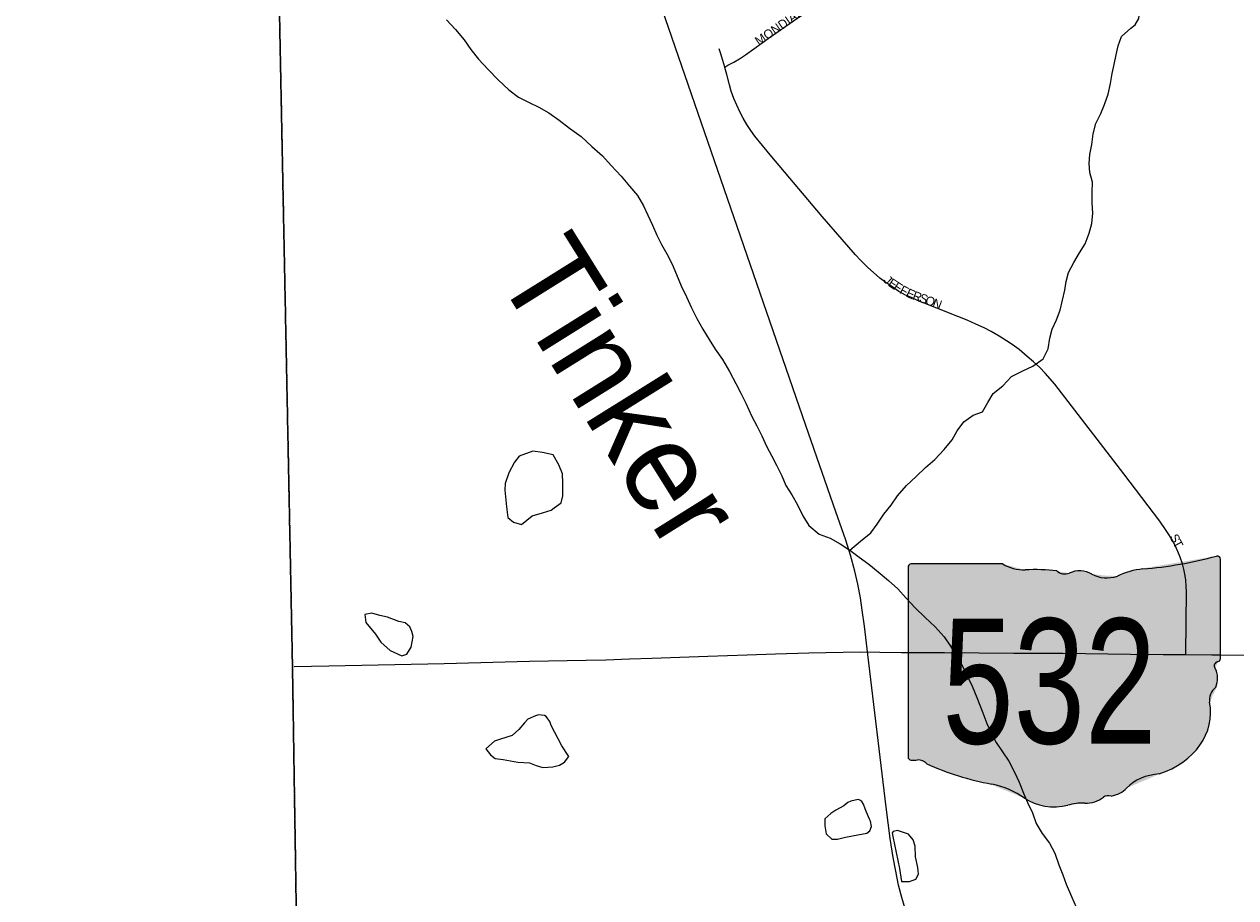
# Model space of a CAD drawing. Header units: feet. Extents: x 2113747 to 2516209, y 960708 to 1356798.
# Tile 131 of 253: x 2271826 to 2278579, y 1180789 to 1185654. Entities that reach past the tile are written whole.
import ezdxf
from ezdxf.enums import TextEntityAlignment as Align

# ---------------------------------------------------------------- set-up
doc = ezdxf.new("R2010")
doc.units = ezdxf.units.FT
doc.header["$LTSCALE"] = 50
doc.header["$MEASUREMENT"] = 0
doc.linetypes.add('OhDOT_USTN3', pattern=[0.22, 0.165, -0.055])
doc.linetypes.add('rr2', pattern=[0])
for name, color, linetype in [('0_Xref', 7, 'Continuous'), ('GM_X_Adjacent_County', 251, 'OhDOT_USTN3'), ('GM_X_City_Street', 251, 'Continuous'), ('GM_X_City_Street_Text', 251, 'Continuous'), ('GM_X_County', 251, 'OhDOT_USTN3'), ('GM_X_Minor_Lake', 5, 'Continuous'), ('GM_X_Minor_River', 5, 'Continuous'), ('GM_X_Minor_River_Text', 5, 'Continuous'), ('GM_X_Rail_Line', 251, 'rr2'), ('GM_X_State_Location', 251, 'Continuous'), ('GM_X_State_Route', 1, 'Continuous'), ('GM_X_State_Shield', 251, 'Continuous')]:
    doc.layers.add(name, color=color, linetype=linetype)
doc.styles.add('Styledgn030', font='dgn030.shx')
doc.styles.add('Styledgn031', font='dgn031.shx')

# ---------------------------------------------------------------- blocks, each defined once
blk = doc.blocks.new('DGN_COMPLEXSHAPE31')
at = {"layer": 'GM_X_State_Shield', "color": 7, "linetype": 'Continuous', "lineweight": 13}
for p, q in [((2274762.9, 1115398.4), (2274762.9, 1115398.4)), ((2273044.6, 1115336.3), (2273044.6, 1115336.3)), ((2273044.6, 1115336.3), (2273044.6, 1114279.7)), ((2273061.7, 1115354.5), (2273061.7, 1115354.6)), ((2273571.3, 1115354.5), (2273061.7, 1115354.5)), ((2273571.3, 1115354.6), (2273571.3, 1115354.5)), ((2274352.8, 1115326.4), (2274352.8, 1115326.4)), ((2274784.8, 1115380.7), (2274784.7, 1115380.8)), ((2274784.8, 1114828), (2274784.8, 1115380.7)), ((2273696.5, 1115320.8), (2273696.5, 1115320.8)), ((2273873.6, 1115315.2), (2273873.6, 1115315.2)), ((2273942.6, 1115303.9), (2273942.6, 1115303.9)), ((2274067.9, 1115298.3), (2274067.9, 1115298.3)), ((2274210.3, 1115287), (2274210.3, 1115287)), ((2274771.1, 1114810.2), (2274771.1, 1114810.2)), ((2274784.7, 1114828.1), (2274784.6, 1114828.1)), ((2274784.6, 1114828.1), (2274784.8, 1114828)), ((2274754.4, 1114775.3), (2274754.4, 1114775.3)), ((2274758.7, 1114668.3), (2274758.7, 1114668.3)), ((2274724.2, 1114584), (2274724.2, 1114584)), ((2273044.6, 1114279.7), (2273044.6, 1114279.7)), ((2273060.6, 1114261.5), (2273060.6, 1114261.5)), ((2273096.3, 1114263.4), (2273096.3, 1114263.4)), ((2273148.1, 1114241), (2273148.1, 1114241)), ((2274443.5, 1114184.7), (2274443.5, 1114184.7)), ((2273510.8, 1114128.4), (2273510.8, 1114128.4)), ((2273692.2, 1114049.7), (2273692.2, 1114049.7)), ((2274132.6, 1114055.4), (2274132.6, 1114055.4)), ((2274175.8, 1114061), (2274175.8, 1114061)), ((2274262.1, 1114106), (2274262.1, 1114106)), ((2273934, 1114010.3), (2273934, 1114010.3)), ((2274029, 1114021.6), (2274029, 1114021.6))]:
    blk.add_line(p, q, dxfattribs=at)
for centre, major_axis, start_param, end_param in [((2274164.9, 1116795.1), (1845.5, 0), 4.814394, 5.042369), ((2274765.5, 1115383), (19.4, 0), 6.141152, 7.989035), ((2273064.5, 1115338.6), (20.2, 0), 1.712693, 3.28349), ((2273692.7, 1115477.2), (195.5, 0), 4.042523, 4.731795), ((2273757.5, 1114761.3), (702, 0), 1.404758, 1.657858), ((2274400.3, 1115031.8), (371.3, 0), 1.699011, 2.107814), ((2273916.9, 1115344.1), (56.4, 0), 3.836095, 5.185415), ((2273999.7, 1115221.9), (117.3, 0), 0.950623, 2.079405), ((2274151.1, 1115389.4), (141.1, 0), 4.081561, 5.145723), ((2274780.3, 1114787.4), (30, 0), 1.883978, 3.671073), ((2274764.1, 1114825.8), (20.7, 0), 5.05454, 6.418171), ((2274589.6, 1114717.5), (180, 0), 5.934695, 6.695948), ((2274854.2, 1114596.6), (130.9, 0), 2.387724, 3.262537), ((2274268.3, 1114526.3), (461.6, 0), 5.101752, 6.440018), ((2273064.7, 1114277.4), (20.3, 0), 3.00124, 4.508301), ((2273067.8, 1114385.5), (155.2, 0), 4.665946, 4.897461), ((2273099.5, 1114218.7), (56, 0), 0.519207, 1.627899), ((2273806.1, 1115168.1), (1332.7, 0), 4.195997, 4.488961), ((2274462.9, 1113983.1), (252.8, 0), 1.647645, 2.488434), ((2273408.8, 1113805), (417, 0), 0.823519, 1.323587), ((2273859.8, 1114213.5), (264.6, 0), 4.026481, 4.996735), ((2274032, 1114134.4), (141, 0), 4.691044, 5.507374), ((2274159.5, 1114032), (39.7, 0), 1.147584, 2.315152), ((2274142.6, 1114177.3), (149.1, 0), 4.937069, 5.64225), ((2274012.7, 1113848.2), (217.4, 0), 1.495662, 1.94098)]:
    blk.add_ellipse(centre, major_axis=major_axis, ratio=0.8, start_param=start_param, end_param=end_param, dxfattribs=at)
blk = doc.blocks.new('M1-H5_317')
at = {"layer": 'GM_X_State_Shield', "linetype": 'Continuous', "true_color": 0x1e0000}
h = blk.add_hatch(color=18, dxfattribs=at)
edge = h.paths.add_edge_path(flags=0)
edge.add_line((889.4, 89.7), (889.4, 642.4))
edge.add_line((889.4, 642.4), (889.3, 642.5))
edge.add_ellipse((870.1, 644.7), major_axis=(19.4, 0), ratio=0.8, start_angle=351.86209, end_angle=457.738)
edge.add_line((867.5, 660.1), (867.5, 660.1))
edge.add_ellipse((269.6, 2056.8), major_axis=(1845.5, 0), ratio=0.8, start_angle=635.84447, end_angle=648.90645, ccw=False)
edge.add_line((457.5, 588.1), (457.5, 588.1))
edge.add_ellipse((504.9, 293.5), major_axis=(371.3, 0), ratio=0.8, start_angle=97.34618, end_angle=120.76885)
edge.add_line((315, 548.7), (315, 548.7))
edge.add_ellipse((255.8, 651.2), major_axis=(141.1, 0), ratio=0.8, start_angle=593.85621, end_angle=654.82819, ccw=False)
edge.add_line((172.5, 560), (172.5, 560))
edge.add_ellipse((104.4, 483.7), major_axis=(117.3, 0), ratio=0.8, start_angle=54.46668, end_angle=119.14113)
edge.add_line((47.3, 565.6), (47.3, 565.6))
edge.add_ellipse((21.6, 605.8), major_axis=(56.4, 0), ratio=0.8, start_angle=579.79206, end_angle=657.10237, ccw=False)
edge.add_line((-21.8, 576.9), (-21.8, 576.9))
edge.add_ellipse((-137.8, 23), major_axis=(702, 0), ratio=0.8, start_angle=80.48669, end_angle=94.98827)
edge.add_line((-198.8, 582.5), (-198.8, 582.5))
edge.add_ellipse((-202.6, 738.9), major_axis=(195.5, 0), ratio=0.8, start_angle=591.61951, end_angle=631.11188, ccw=False)
edge.add_line((-324, 616.3), (-324, 616.2))
edge.add_line((-324, 616.2), (-833.6, 616.2))
edge.add_line((-833.6, 616.2), (-833.7, 616.3))
edge.add_ellipse((-830.8, 600.3), major_axis=(20.2, 0), ratio=0.8, start_angle=98.1301, end_angle=188.1301)
edge.add_line((-850.8, 598), (-850.8, 598.1))
edge.add_line((-850.8, 598.1), (-850.8, -458.6))
edge.add_line((-850.8, -458.6), (-850.8, -458.6))
edge.add_ellipse((-830.6, -460.9), major_axis=(20.3, 0), ratio=0.8, start_angle=171.95839, end_angle=258.30661)
edge.add_line((-834.8, -476.8), (-834.8, -476.8))
edge.add_ellipse((-827.6, -352.8), major_axis=(155.2, 0), ratio=0.8, start_angle=267.33899, end_angle=280.60386)
edge.add_line((-799, -474.8), (-799, -474.8))
edge.add_ellipse((-795.8, -519.5), major_axis=(56, 0), ratio=0.8, start_angle=389.74838, end_angle=453.27175, ccw=False)
edge.add_line((-747.2, -497.3), (-747.2, -497.3))
edge.add_ellipse((-89.2, 429.8), major_axis=(1332.7, 0), ratio=0.8, start_angle=240.41292, end_angle=257.1985)
edge.add_line((-384.5, -609.8), (-384.5, -609.8))
edge.add_ellipse((-486.5, -933.3), major_axis=(417, 0), ratio=0.8, start_angle=407.18416, end_angle=435.83597, ccw=False)
edge.add_line((-203.1, -688.6), (-203.1, -688.6))
edge.add_ellipse((-35.6, -524.8), major_axis=(264.6, 0), ratio=0.8, start_angle=230.70037, end_angle=286.29184)
edge.add_line((38.7, -727.9), (38.7, -727.9))
edge.add_ellipse((117.3, -890.1), major_axis=(217.4, 0), ratio=0.8, start_angle=445.69512, end_angle=471.20995, ccw=False)
edge.add_line((133.7, -716.7), (133.7, -716.7))
edge.add_ellipse((136.7, -603.9), major_axis=(141, 0), ratio=0.8, start_angle=268.77702, end_angle=315.54927)
edge.add_line((237.3, -682.9), (237.3, -682.9))
edge.add_ellipse((264.2, -706.2), major_axis=(39.7, 0), ratio=0.8, start_angle=425.75173, end_angle=492.64842, ccw=False)
edge.add_line((280.5, -677.3), (280.5, -677.3))
edge.add_ellipse((247.3, -561), major_axis=(149.1, 0), ratio=0.8, start_angle=282.87319, end_angle=323.27711)
edge.add_line((366.8, -632.3), (366.8, -632.3))
edge.add_ellipse((567.6, -755.2), major_axis=(252.8, 0), ratio=0.8, start_angle=454.40312, end_angle=502.57675, ccw=False)
edge.add_line((548.2, -553.6), (548.2, -553.6))
edge.add_ellipse((372.9, -211.9), major_axis=(461.6, 0), ratio=0.8, start_angle=292.30889, end_angle=368.98584)
edge.add_line((828.9, -154.3), (828.9, -154.3))
edge.add_ellipse((958.8, -141.6), major_axis=(130.9, 0), ratio=0.8, start_angle=496.8065, end_angle=546.92959, ccw=False)
edge.add_line((863.4, -69.9), (863.4, -69.9))
edge.add_ellipse((694.2, -20.8), major_axis=(180, 0), ratio=0.8, start_angle=340.03296, end_angle=383.64957)
edge.add_line((859.1, 37), (859.1, 37))
edge.add_ellipse((885, 49.1), major_axis=(30, 0), ratio=0.8, start_angle=467.94398, end_angle=570.33697, ccw=False)
edge.add_line((875.7, 71.9), (875.7, 71.9))
edge.add_ellipse((868.8, 87.6), major_axis=(20.7, 0), ratio=0.8, start_angle=289.60381, end_angle=367.73413)
edge.add_line((889.3, 89.8), (889.3, 89.8))
edge.add_line((889.3, 89.8), (889.4, 89.7))
at = {"layer": 'GM_X_State_Shield', "color": 7, "linetype": 'Continuous', "lineweight": 13}
blk.add_blockref('DGN_COMPLEXSHAPE31', (-2273895.3, -1114738.3), dxfattribs=at)
at = {"layer": 'GM_X_State_Shield', "color": 9, "linetype": 'Continuous', "lineweight": 13, "style": 'Styledgn030', "width": 0.767998}
blk.add_text('532', height=696.1, dxfattribs=at).set_placement((-64.1, -384.1), align=Align.CENTER)
blk = doc.blocks.new('POR')
at = {"layer": 'GM_X_Adjacent_County', "flags": 128}
blk.add_lwpolyline([(2192629.9, 1167519.5), (2192631.2, 1170403.5), (2192632.8, 1173672.8), (2192633.8, 1175629.5), (2192671.1, 1181169.3), (2192669.3, 1184775.1), (2192667.8, 1187766.9), (2192660.9, 1188884.7), (2192638, 1192623.1), (2192637, 1192687), (2192624.5, 1194837.8), (2192737.6, 1194839.7), (2198605.6, 1194974.2), (2199009.7, 1194982.8), (2204631.8, 1195039.6), (2205347.9, 1195050.5), (2205386.6, 1195051.1), (2205910.4, 1195059.1), (2205996.9, 1195060.4), (2208466.7, 1195086.6), (2214754.4, 1195227), (2218436, 1195308), (2224284, 1195428.9), (2225752.4, 1195457.9), (2225462.4, 1195534.2), (2225401.5, 1195595.2), (2225364.4, 1195690.5), (2225385.6, 1195870.7), (2225422.7, 1195968.7), (2225454.5, 1196101.2), (2225555.1, 1196175.4), (2225730, 1196146.2), (2225936.7, 1196103.9), (2226103.6, 1195950.2), (2226196.3, 1195762.1), (2226318.2, 1195778), (2226413.6, 1195876), (2226477.1, 1196119.8), (2226432.1, 1196339.7), (2226254.6, 1196527.8), (2226111.5, 1196633.7), (2226016.1, 1196776.8), (2225706.3, 1197037.8), (2225597.5, 1197214), (2225541.9, 1197428.6), (2225549.8, 1197574.3), (2225533.9, 1197682.9), (2225510.1, 1197751.8), (2225433.3, 1197823.4), (2225319.3, 1197810.1), (2225163, 1197849.8), (2225022.6, 1197884.3), (2224866.2, 1197995.8), (2224773.6, 1198237.6), (2224766.2, 1198416.3), (2224818.6, 1198832.8), (2224831.8, 1198917.6), (2224868.9, 1199050.1), (2224916.6, 1199124.2), (2224988.2, 1199164), (2225078.2, 1199177.2), (2225210.7, 1199142.8), (2225361.7, 1199058), (2225454.5, 1198986.5), (2225541.9, 1198975.9), (2225626.7, 1199020.9), (2225653.2, 1199068.6), (2225634.6, 1199164), (2225576.3, 1199317.6), (2225558.1, 1199409.1), (2225502.1, 1199640.9), (2225359.1, 1199810.4), (2225210.7, 1199887.3), (2225033.2, 1199916.4), (2224903.4, 1199927), (2224733.8, 1199887.3), (2224588.1, 1199836.9), (2224426.5, 1199852.8), (2224304.6, 1199924.4), (2224140.3, 1200009.2), (2224033.1, 1200099.2), (2223933.7, 1200223.8), (2223870.1, 1200324.4), (2223843.6, 1200456.9), (2223875.4, 1200570.8), (2223989.3, 1200713.9), (2224135, 1200891.4), (2224264.9, 1201013.3), (2224315.2, 1201058.3), (2224325.8, 1201095.4), (2224307.2, 1201143.1), (2224270.1, 1201185.5), (2224190.7, 1201257), (2224050.2, 1201262.3), (2223875.4, 1201254.4), (2223719.1, 1201259.7), (2223624.4, 1201296.8), (2223554.8, 1201352.4), (2223464.7, 1201458.4), (2223422.3, 1201569.7), (2223427.6, 1201646.5), (2223462.1, 1201752.5), (2223552.1, 1201842.6), (2223692.6, 1201903.5), (2223840.9, 1201967.1), (2223893.9, 1201998.9), (2223939, 1202043.9), (2223962.8, 1202134), (2223909.8, 1202269.1), (2223851.5, 1202340.7), (2223774.7, 1202356.6), (2223692.6, 1202348.6), (2223578.6, 1202303.6), (2223491.2, 1202258.5), (2223382.6, 1202226.8), (2223303.1, 1202247.9), (2223247.5, 1202300.9), (2223215.7, 1202377.8), (2223197.1, 1202483.7), (2223244.8, 1202642.7), (2223353.4, 1202799), (2223454.1, 1202942.1), (2223462.1, 1203018.9), (2223462.1, 1203064), (2223390.5, 1203188.5), (2223235.7, 1203282.8), (2223181.3, 1203339.3), (2223130.4, 1203395.8), (2223116.3, 1203463.6), (2223153, 1203562.4), (2223226.5, 1203633.1), (2223288.6, 1203695.2), (2223316.9, 1203765.9), (2223297.1, 1203887.3), (2223251.9, 1203949.5), (2223175.6, 1203974.9), (2223085.2, 1203955.1), (2223006.1, 1203918.4), (2222935.5, 1203853.4), (2222850.7, 1203698), (2222740.6, 1203607.6), (2222675.6, 1203593.5), (2222616.2, 1203610.5), (2222559.7, 1203698), (2222463.7, 1204073.8), (2222458, 1204285.7), (2222497.6, 1204359.1), (2222596.5, 1204452.4), (2222805.5, 1204585.1), (2222929.8, 1204675.6), (2222992, 1204740.5), (2223006.1, 1204788.6), (2222972.2, 1204847.9), (2222910.1, 1204912.9), (2222760.3, 1204955.2), (2222599.3, 1204969.4), (2222480.6, 1205008.9), (2222404.4, 1205076.7), (2222263.1, 1205240.6), (2222181.2, 1205336.6), (2222079.5, 1205407.3), (2221966.5, 1205441.2), (2221881.7, 1205472.2), (2221797, 1205516.5), (2221703.7, 1205619.2), (2221630.3, 1205687), (2221562.5, 1205698.3), (2221463.6, 1205681.3), (2221311, 1205613.5), (2221195.2, 1205576.8), (2221070.9, 1205582.4), (2220859, 1205622), (2220743.2, 1205681.3), (2220576.5, 1205822.6), (2220455, 1205944), (2220302.4, 1206023.1), (2220181, 1206074), (2220090.6, 1206150.3), (2220048.2, 1206308.5), (2220039.7, 1206483.6), (2219974.7, 1206616.4), (2219935.2, 1206709.7), (2219898.5, 1206817), (2219906.9, 1206918.7), (2220005.8, 1207031.7), (2220152.7, 1207136.3), (2220291.1, 1207226.7), (2220373.1, 1207288.8), (2220421.9, 1207378.1), (2220410.9, 1207565.9), (2220407.2, 1207760.7), (2220339.7, 1208008), (2220291, 1208255.3), (2220324.8, 1208431.4), (2220444.6, 1208768.6), (2220470.9, 1208944.7), (2220422.2, 1209154.5), (2220328.5, 1209281.8), (2220103.7, 1209491.7), (2219826.5, 1209709), (2219691.6, 1209851.3), (2219429.3, 1210203.5), (2219283.2, 1210473.3), (2219245.7, 1210694.3), (2219320.7, 1211065.2), (2219356.9, 1211201.2), (2219410.6, 1211402.4), (2219451.8, 1211743.4), (2219388.1, 1211971.9), (2219215.8, 1212230.4), (2219028.4, 1212466.5), (2218661.3, 1212777.4), (2218365.3, 1213088.4), (2218207.9, 1213346.9), (2218114.2, 1213710.3), (2218088, 1214032.6), (2218118, 1214403.5), (2218200.4, 1214647), (2218372.8, 1214973), (2218440.2, 1215096.6), (2218541.4, 1215411.3), (2218635, 1215696.1), (2218743.7, 1215898.4), (2218886.1, 1216149.4), (2219047.2, 1216370.4), (2219095.9, 1216516.6), (2219144.6, 1216741.4), (2219144.6, 1216921.2), (2219118.3, 1217142.2), (2219133.3, 1217333.3), (2219144.6, 1217520.7), (2219065.9, 1217816.6), (2219058.4, 1218048.9), (2219054.6, 1218326.2), (2219075.1, 1218515), (2219103.6, 1218655.5), (2219090, 1218753.5), (2219032.2, 1218921.9), (2218878.6, 1219180.4), (2218788.6, 1219296.6), (2218691.2, 1219360.2), (2218575.1, 1219379), (2218297.8, 1219382.7), (2217968.1, 1219292.8), (2217739.6, 1219274.1), (2217544.8, 1219307.8), (2217436.1, 1219296.6), (2217237.5, 1219296.6), (2217140.1, 1219345.3), (2217039, 1219457.7), (2216781, 1219756.6), (2216623.1, 1220057.1), (2216570, 1220251), (2216533.2, 1220570.4), (2216540.7, 1220686.5), (2216551.9, 1220843.9), (2216668.1, 1220915.1), (2216847.9, 1220915.1), (2217027.7, 1220836.4), (2217394.9, 1220686.5), (2217522.3, 1220769), (2217675.9, 1220956.3), (2217732.1, 1221094.9), (2217720.9, 1221244.8), (2217683.4, 1221394.7), (2217559.6, 1221466.3), (2217447.4, 1221394.7), (2217323.7, 1221398.4), (2217147.6, 1221465.8), (2216990.3, 1221615.7), (2216922.8, 1221671.9), (2216776.7, 1221754.3), (2216638.1, 1221784.3), (2216499.5, 1221758.1), (2216364.6, 1221701.9), (2216282.2, 1221679.4), (2216188.5, 1221761.8), (2216154.8, 1221904.2), (2216195, 1221993.3), (2217854.6, 1222013.8), (2218902.3, 1222026.2), (2221110.2, 1222044.8), (2224969.7, 1222054.4), (2226270.9, 1222054.4), (2227184.2, 1222047.2), (2228798.4, 1222028), (2230481.2, 1221983), (2231335, 1221970.9), (2233013.3, 1221964.2), (2233375.5, 1221985.7), (2235298.9, 1222030.3), (2235886, 1222018.9), (2238008.6, 1221951.6), (2239797.9, 1221947.1), (2240042.3, 1221946.5), (2240473.1, 1221945.4), (2240926.8, 1221944.3), (2242478.9, 1221940.4), (2243220.1, 1221938.8), (2246206.9, 1221908.5), (2259652.5, 1221764.6), (2265464.6, 1221710.9), (2271661.6, 1221657), (2271878.3, 1221655.1), (2272245.5, 1221652), (2272941.3, 1221646.2), (2272946, 1221095.4), (2272949.1, 1220734.4), (2272952.1, 1220381.2), (2272955.4, 1219996), (2272959.4, 1219526.6), (2272961.9, 1219224.8), (2272968.2, 1218487.3), (2272977.4, 1217406), (2272974.8, 1216501), (2272990.9, 1215563.4), (2273071.2, 1206556.1), (2273192.8, 1198453.5), (2273152, 1195400.2), (2273227.8, 1192712.3), (2273176, 1191452.9), (2273163.7, 1190519), (2273216.2, 1187364.3), (2273321.3, 1182083.5), (2273359.1, 1179653.6), (2273351.3, 1179125), (2273357.7, 1177775.8), (2273384.1, 1177023.3), (2273394.3, 1176620.2), (2273391.7, 1176176.2), (2273414.8, 1174719.8), (2273428, 1173103.9), (2273425.8, 1173043.6), (2273462.1, 1168895.5), (2273464.5, 1168621), (2273485.8, 1167056), (2273539.3, 1163371.7), (2273559.6, 1160545.6), (2273585.4, 1158808.2), (2273596.3, 1155295.4), (2273631.6, 1150488), (2273636.5, 1149823), (2273644.5, 1148717.3), (2273648.4, 1148193.1), (2273652, 1147705.5), (2273706.6, 1144116.6), (2273707.6, 1143905.8), (2273727.1, 1137671.6), (2273735.1, 1134958.5), (2273761.9, 1131307.3), (2273776.3, 1128907.7), (2273781.7, 1128012.6), (2273782.4, 1127896.3), (2273784.2, 1127598.8), (2273791.5, 1126394.8), (2273793.6, 1126045), (2273794.2, 1125937.8), (2273799.7, 1125028), (2273809.4, 1124393.2), (2273866, 1121326.5), (2273859.4, 1119169.8), (2273876.6, 1118816.7), (2273877.6, 1116829.3), (2273844.6, 1115019.5), (2273847.8, 1114656.2), (2273851, 1114280.8), (2273852.3, 1114201.4), (2273856.5, 1113636.4), (2273857.2, 1113574.9), (2273859.5, 1113280.7), (2273861.4, 1113068.9), (2273868, 1112293.9), (2273872.2, 1111793.8), (2273877.5, 1111173.5), (2273881.1, 1110747.6), (2273883.9, 1110420.3), (2273884.8, 1110318.2), (2273888.6, 1109866.3), (2273890, 1109707.5), (2273891.8, 1109492.1), (2273890.4, 1108659.3), (2273894.8, 1107881.1), (2273927.6, 1105260.2), (2273922.8, 1103968.8), (2273943.7, 1101977.2), (2274002.6, 1096381.5), (2274018.6, 1094549.4), (2274044.9, 1093010.2), (2274048.7, 1092052.6), (2274067.2, 1090515.4), (2273842.4, 1090510.7), (2272585.3, 1090487.3), (2271751, 1090471.4), (2270733.1, 1090435.2), (2268200, 1090404.7), (2267777.9, 1090417.9), (2267760.3, 1089303.9), (2267673.8, 1087761.6), (2267628.1, 1085889.8), (2267594, 1084591.7), (2267582.7, 1084034.8), (2267570.3, 1083741), (2267407.2, 1076550.8), (2267310.2, 1072879), (2267224, 1068545.6), (2267218.3, 1067679.9), (2267123.1, 1064546.5), (2267119.1, 1064405.2), (2267104.5, 1064277.9), (2267008.7, 1060529.1), (2266029.7, 1060557.9), (2264763.9, 1060590.1), (2264178.8, 1060604.7), (2263522.7, 1060622.5), (2262904.9, 1060648.5), (2262577.6, 1060658), (2262494, 1060660.5), (2262467.7, 1060661.6), (2262069.3, 1060670.2), (2259905, 1060723.2), (2259350.2, 1060738.4), (2254917, 1060859.8), (2252021.6, 1060939.2), (2251064.1, 1060965.4), (2247613.1, 1061077.2), (2245772.7, 1061157), (2240478.8, 1061338.5), (2240258.8, 1061346.5), (2239174.2, 1061389.9), (2237828.1, 1061435.5), (2234872.6, 1061543.7), (2228637.7, 1061772), (2226856.4, 1061837.2), (2226221.3, 1061860.2), (2224371, 1061928), (2218716.2, 1062135.2), (2216024.1, 1062233.7), (2214252.3, 1062298.5), (2212077.5, 1062441.6), (2210447.7, 1062486), (2205425.9, 1062621.2), (2204591.8, 1062651.7), (2204074.2, 1062670.6), (2204061.3, 1063896.1), (2204018.7, 1067962.2), (2204017.8, 1068050.4), (2203986, 1071081.2), (2203969.1, 1073268.3), (2203919.7, 1078642.6), (2203897.5, 1079534.1), (2203924.1, 1083121.6), (2203902.3, 1084169), (2203923.9, 1085136.9), (2203915.9, 1085866.3), (2203909.3, 1086297.6), (2203904.8, 1086751.9), (2203874, 1089335.2), (2203868.8, 1089766.1), (2203327, 1089754.3), (2199689.1, 1089719.7), (2199501.9, 1089724.5), (2198608.4, 1089725.7), (2198226.9, 1089714.9), (2197797.6, 1089712.6), (2197121.5, 1089708), (2195423.4, 1089702.7), (2195255.6, 1089694.6), (2194546.9, 1089678.2), (2193306.3, 1089676.1), (2192605.8, 1089671.9), (2192619.6, 1092103.3), (2192625.3, 1092537.8), (2192655.8, 1094119.7), (2192658.9, 1095336.3), (2192658, 1095922.6), (2192588.6, 1099321.9), (2192674.5, 1103192.8), (2192654.8, 1107795.5), (2192654.1, 1108034.1), (2192653, 1108439.7), (2192666.1, 1108661.5), (2192655.7, 1108900), (2192656.8, 1109082.6), (2192653.9, 1109924.3), (2192636.4, 1110046.8), (2192644.4, 1110728.7), (2192636.8, 1111737.7), (2192634.1, 1112042.6), (2192629.5, 1112563.6), (2192567, 1113876.2), (2192570.8, 1115766.5), (2192562.7, 1116200.3), (2192562.2, 1116521.2), (2192561.7, 1116842), (2192568.4, 1119398.8), (2192556.7, 1120002.2), (2192551.5, 1123337.2), (2192552.2, 1123393.2), (2192559.7, 1126775.7), (2192557.3, 1127768), (2192541.4, 1130026.9), (2192543.4, 1132645.5), (2192543.5, 1135846.7), (2192542.4, 1136084.5), (2192539.5, 1136744.2), (2192530.1, 1137575), (2192539.4, 1140482.2), (2192538.9, 1143380.8), (2192552.3, 1147211.2), (2192555.8, 1148675.9), (2192557.2, 1148924), (2192558, 1149453.5), (2192561.9, 1150576.9), (2192568.8, 1152460.6), (2192570.2, 1152862.8), (2192571.3, 1153175.8), (2192574.9, 1154176.3), (2192587.8, 1155252.3), (2192594.1, 1158494.9), (2192604.3, 1162456.4), (2192620.3, 1166969.1), (2192629.9, 1167519.5)], dxfattribs=at)
at = {"layer": 'GM_X_City_Street', "flags": 128}
for points in [[(2275731.1, 1185415.3), (2275748.3, 1185425.3), (2275781.3, 1185442.7), (2275812.4, 1185461.7), (2275846, 1185483.8), (2275986, 1185584.1), (2276199.4, 1185731.8)], [(2275731.1, 1185415.3), (2275720.4, 1185452.4), (2275707.1, 1185493.8), (2275699.4, 1185516.7)], [(2278300.3, 1182142.6), (2278300.4, 1182149.5), (2278304, 1182494), (2278302.7, 1182522.3), (2278300.2, 1182559), (2278295.4, 1182590.1), (2278289.1, 1182619.6), (2278281.1, 1182647.8), (2278268.1, 1182684.7), (2278255.5, 1182716.4), (2278240.3, 1182750.8), (2278223.8, 1182782.1), (2278206, 1182812.4), (2278187.7, 1182839.6), (2278155.3, 1182885.7), (2277954.4, 1183149.4), (2277570.1, 1183648.8), (2277517.1, 1183710.7), (2277486.7, 1183742.3), (2277451.2, 1183774.2), (2277416.1, 1183804), (2277371.1, 1183841.6), (2277333.3, 1183869.2), (2277301.9, 1183890.7), (2277260.1, 1183916.7), (2277214.9, 1183942.6), (2277176.6, 1183962.2), (2277130.5, 1183984), (2277081.7, 1184005.7), (2277030.2, 1184026), (2276804.1, 1184115.5), (2276771.3, 1184131.3), (2276738.2, 1184145.7), (2276701.8, 1184166.1), (2276662.1, 1184192.4), (2276622.9, 1184219.5), (2276595, 1184240.2), (2276559.3, 1184270.5), (2276527.6, 1184298.4), (2276487.3, 1184340.1), (2276458.6, 1184369.3), (2276274.5, 1184583.5), (2275983.4, 1184926.2), (2275898.1, 1185030.7), (2275875.4, 1185061.8), (2275853.2, 1185095.9), (2275832.8, 1185131.1), (2275814.9, 1185165.3), (2275797.3, 1185203.7), (2275781.7, 1185240.8), (2275766.7, 1185281.3), (2275756.7, 1185316), (2275742.3, 1185373.5), (2275731.9, 1185412.4), (2275731.1, 1185415.3)]]:
    blk.add_lwpolyline(points, dxfattribs=at)
at = {"layer": 'GM_X_County', "flags": 128}
blk.add_lwpolyline([(2353397.3, 1222450.6), (2356857.8, 1222526.2), (2358764.2, 1222567.9), (2364179.8, 1222723), (2365829.3, 1222755.4), (2369644.5, 1222836), (2372194.3, 1222881.1), (2374472.3, 1222923.6), (2379690, 1223029.2), (2379735.3, 1219825.9), (2379742.5, 1219374.1), (2379833.5, 1216178.2), (2380013.7, 1209139.3), (2380002.9, 1203412.7), (2380022.1, 1202248.7), (2380179.5, 1195355.7), (2380181.1, 1194352.1), (2380358.7, 1187411.8), (2380412.2, 1186569.4), (2380419, 1184192.9), (2380463.4, 1181822.8), (2380682.1, 1170162.6), (2380745.6, 1166807.5), (2380770.9, 1165044.4), (2380823.5, 1161381.7), (2380824.4, 1161039), (2380878.4, 1157551.6), (2380892.1, 1156694), (2381025.8, 1152330.2), (2381034.1, 1152022.9), (2381157.7, 1145149.6), (2381235.2, 1140057.3), (2381268.9, 1137567.7), (2381333.6, 1132856.3), (2381336.2, 1132676.3), (2381342.7, 1132209.7), (2381380.2, 1130882.5), (2381387.9, 1130504.3), (2381408.6, 1129490.6), (2381421.5, 1128859.1), (2381523.9, 1123852.6), (2381544, 1122871.8), (2381624.1, 1118858), (2381679.2, 1116097), (2382044.1, 1104151.5), (2382074.4, 1096083.3), (2382125.5, 1091786.6), (2380307.4, 1091765.7), (2379220.6, 1091753.5), (2378988.2, 1091750.9), (2374063.3, 1091695.8), (2368828.8, 1091636.7), (2365146.5, 1091594.1), (2364291.2, 1091584.2), (2363494.4, 1091575), (2360810.6, 1091544.4), (2360599, 1091542), (2358847.6, 1091522.2), (2355371.4, 1091476.5), (2352195.1, 1091434.8), (2348514, 1091386.5), (2345660.7, 1091348.1), (2342696.5, 1091308), (2341798.6, 1091295.9), (2335156.9, 1091206), (2333215.9, 1091179.6), (2331836.7, 1091160.8), (2328725.2, 1091118.3), (2328614.6, 1091116.8), (2326938, 1091094), (2326731.9, 1091091.2), (2324107.7, 1091055.6), (2318106.7, 1090974.3), (2313863.2, 1090916.7), (2307056.5, 1090902.7), (2301402.5, 1090840.2), (2299895.2, 1090830.9), (2299145.4, 1090827), (2298147.3, 1090820), (2294564.9, 1090799.7), (2294189.7, 1090794.9), (2291695.4, 1090779.5), (2287536.2, 1090732.9), (2283974.2, 1090692.1), (2281183.7, 1090660.2), (2280571.3, 1090645.8), (2279736.9, 1090638.3), (2276110.5, 1090564), (2275964.5, 1090560.6), (2275353.8, 1090543.6), (2275299.8, 1090544.7), (2274067.2, 1090515.4), (2274048.7, 1092052.6), (2274044.9, 1093010.2), (2274018.6, 1094549.4), (2274002.6, 1096381.5), (2273943.7, 1101977.2), (2273922.8, 1103968.8), (2273927.6, 1105260.2), (2273894.8, 1107881.1), (2273890.4, 1108659.3), (2273891.8, 1109492.1), (2273890, 1109707.5), (2273888.6, 1109866.3), (2273884.8, 1110318.2), (2273883.9, 1110420.3), (2273881.1, 1110747.6), (2273877.5, 1111173.5), (2273872.2, 1111793.8), (2273868, 1112293.9), (2273861.4, 1113068.9), (2273859.5, 1113280.7), (2273857.2, 1113574.9), (2273856.5, 1113636.4), (2273852.3, 1114201.4), (2273851, 1114280.8), (2273847.8, 1114656.2), (2273844.6, 1115019.5), (2273877.6, 1116829.3), (2273876.6, 1118816.7), (2273859.4, 1119169.8), (2273866, 1121326.5), (2273809.4, 1124393.2), (2273799.7, 1125028), (2273794.2, 1125937.8), (2273793.6, 1126045), (2273791.5, 1126394.8), (2273784.2, 1127598.8), (2273782.4, 1127896.3), (2273781.7, 1128012.6), (2273776.3, 1128907.7), (2273761.9, 1131307.3), (2273735.1, 1134958.5), (2273727.1, 1137671.6), (2273707.6, 1143905.8), (2273706.6, 1144116.6), (2273652, 1147705.5), (2273648.4, 1148193.1), (2273644.5, 1148717.3), (2273636.5, 1149823), (2273631.6, 1150488), (2273596.3, 1155295.4), (2273585.4, 1158808.2), (2273559.6, 1160545.6), (2273539.3, 1163371.7), (2273485.8, 1167056), (2273464.5, 1168621), (2273462.1, 1168895.5), (2273425.8, 1173043.6), (2273428, 1173103.9), (2273414.8, 1174719.8), (2273391.7, 1176176.2), (2273394.3, 1176620.2), (2273384.1, 1177023.3), (2273357.7, 1177775.8), (2273351.3, 1179125), (2273359.1, 1179653.6), (2273321.3, 1182083.5), (2273216.2, 1187364.3), (2273163.7, 1190519), (2273176, 1191452.9), (2273227.8, 1192712.3), (2273152, 1195400.2), (2273192.8, 1198453.5), (2273071.2, 1206556.1), (2272990.9, 1215563.4), (2272974.8, 1216501), (2272977.4, 1217406), (2272968.2, 1218487.3), (2272961.9, 1219224.8), (2272959.4, 1219526.6), (2272955.4, 1219996), (2272952.1, 1220381.2), (2272949.1, 1220734.4), (2272946, 1221095.4), (2272941.3, 1221646.2), (2274225.6, 1221624.2), (2276583.5, 1221584), (2279435.7, 1221566.7), (2287284, 1221585.8), (2287633.6, 1221586.7), (2288155.2, 1221588), (2289132.5, 1221589), (2291838.4, 1221591.7), (2294723.8, 1221588), (2295595.2, 1221590.6), (2298613, 1221604.6), (2299175.1, 1221608.8), (2303374.4, 1221676), (2308425.8, 1221766), (2313088.3, 1221841.3), (2315599.9, 1221874.5), (2319071, 1221920.3), (2326583.9, 1222060.9), (2327982.2, 1222075.8), (2333341.1, 1222132.7), (2335681.5, 1222157.3), (2338510.3, 1222201), (2341238.8, 1222244.5), (2343737.4, 1222286.4), (2344323.7, 1222288.3), (2349299.7, 1222361.1), (2350843.4, 1222394.8), (2353397.3, 1222450.6)], dxfattribs=at)
at = {"layer": 'GM_X_Minor_Lake'}
for p, q in [((2274504.8, 1183058), (2274514.8, 1182965.9)), ((2273913.5, 1182327.1), (2273851.5, 1182351.1)), ((2274823.2, 1181634.6), (2274763.2, 1181748.7)), ((2276536.9, 1181227), (2276520.2, 1181264.6)), ((2276668.1, 1181130.5), (2276704.2, 1180952.4))]:
    blk.add_line(p, q, dxfattribs=at)
at = {"layer": 'GM_X_Minor_Lake', "flags": 128}
for points in [[(2274514.8, 1182965.9), (2274520.8, 1182905.8), (2274552.8, 1182879.8), (2274598.8, 1182867.8), (2274656.7, 1182915.9), (2274714.7, 1182931.9), (2274762.6, 1182947.9), (2274780.6, 1182959.9), (2274818.6, 1182988), (2274828.6, 1183028), (2274828.5, 1183100.1), (2274826.5, 1183150.1), (2274806.5, 1183200.2), (2274774.5, 1183256.2), (2274714.5, 1183268.2), (2274660.6, 1183276.2), (2274584.6, 1183248.2), (2274558.7, 1183214.1), (2274526.7, 1183156.1), (2274506.8, 1183096), (2274504.8, 1183058)], [(2273851.5, 1182351.1), (2273807.5, 1182361.1), (2273763.6, 1182373.1), (2273725.6, 1182367.1), (2273729.6, 1182321), (2273783.6, 1182257), (2273813.6, 1182212.9), (2273865.6, 1182164.9), (2273931.5, 1182136.9), (2273959.5, 1182144.9), (2273983.5, 1182185), (2273993.5, 1182243), (2273987.5, 1182271.1), (2273975.5, 1182297.1), (2273949.5, 1182319.1), (2273913.5, 1182327.1)], [(2274763.2, 1181748.7), (2274755.1, 1181770.7), (2274745.2, 1181784.7), (2274735.2, 1181798.8), (2274725.2, 1181802.8), (2274693.2, 1181806.8), (2274675.2, 1181802.7), (2274633.2, 1181782.7), (2274615.2, 1181762.7), (2274583.3, 1181726.6), (2274545.3, 1181692.6), (2274481.4, 1181672.6), (2274447.4, 1181660.5), (2274399.5, 1181618.5), (2274425.5, 1181584.5), (2274451.4, 1181564.4), (2274495.4, 1181558.4), (2274537.4, 1181550.4), (2274577.4, 1181544.4), (2274643.3, 1181540.5), (2274679.3, 1181524.5), (2274717.3, 1181514.5), (2274773.2, 1181518.5), (2274809.2, 1181526.5), (2274837.2, 1181544.5), (2274861.2, 1181574.6), (2274823.2, 1181634.6)], [(2276520.2, 1181264.6), (2276514.2, 1181284.6), (2276504.2, 1181310.7), (2276494.2, 1181324.7), (2276484.2, 1181332.7), (2276474.2, 1181336.7), (2276434.2, 1181326.7), (2276416.2, 1181318.6), (2276394.3, 1181300.6), (2276350.3, 1181276.6), (2276322.3, 1181258.6), (2276288.4, 1181228.5), (2276288.4, 1181188.5), (2276296.4, 1181144.4), (2276328.4, 1181114.4), (2276358.4, 1181114.4), (2276404.3, 1181126.4), (2276472.3, 1181138.5), (2276522.2, 1181148.5), (2276540.2, 1181160.5), (2276548.2, 1181184.6), (2276542.2, 1181214.6), (2276536.9, 1181227)], [(2276704.2, 1180952.4), (2276716.2, 1180878.3), (2276760.2, 1180878.3), (2276796.2, 1180892.3), (2276810.1, 1180920.3), (2276806.1, 1180956.4), (2276794.1, 1181016.4), (2276792.1, 1181076.5), (2276780.1, 1181110.5), (2276754.1, 1181142.6), (2276716.1, 1181156.6), (2276694.1, 1181162.6), (2276670.1, 1181158.5), (2276664.1, 1181150.5), (2276668.1, 1181130.5)]]:
    blk.add_lwpolyline(points, dxfattribs=at)
at = {"layer": 'GM_X_Minor_River', "flags": 128}
for points in [[(2274179.9, 1185678.5), (2274229.9, 1185624.5), (2274277.9, 1185566.4), (2274315.9, 1185512.4), (2274357.9, 1185458.4), (2274411.8, 1185402.3), (2274467.8, 1185344.3), (2274527.8, 1185288.2), (2274581.8, 1185248.2), (2274639.8, 1185218.2), (2274693.7, 1185192.2), (2274749.7, 1185160.1), (2274807.7, 1185120.1), (2274865.7, 1185074.1), (2274929.7, 1185028.1), (2274989.6, 1184972), (2275049.6, 1184920), (2275097.6, 1184867.9), (2275153.6, 1184807.9), (2275199.6, 1184751.8), (2275243.6, 1184699.8), (2275277.6, 1184641.8), (2275301.6, 1184589.7), (2275327.6, 1184535.6), (2275351.6, 1184479.6), (2275377.6, 1184427.6), (2275407.6, 1184375.5), (2275437.6, 1184317.4), (2275461.6, 1184259.4), (2275487.6, 1184197.3), (2275517.6, 1184135.3), (2275545.7, 1184075.2), (2275575.7, 1184015.2), (2275607.7, 1183955.1), (2275643.7, 1183897.1), (2275677.7, 1183845), (2275717.7, 1183787), (2275757.7, 1183718.9), (2275791.7, 1183652.9), (2275819.7, 1183598.8), (2275847.7, 1183542.8), (2275881.7, 1183468.7), (2275909.7, 1183416.6), (2275937.7, 1183360.6), (2275963.7, 1183304.6), (2275993.7, 1183248.5), (2276019.7, 1183198.4), (2276049.7, 1183138.4), (2276071.7, 1183084.4), (2276103.7, 1183032.3), (2276135.7, 1182976.3), (2276165.7, 1182916.2), (2276199.7, 1182862.2), (2276257.7, 1182814.1), (2276317.7, 1182792.1), (2276373.7, 1182760.1), (2276427.6, 1182724.1), (2276479.6, 1182686.1), (2276533.6, 1182646), (2276585.6, 1182604), (2276643.6, 1182555.9), (2276695.5, 1182509.9), (2276741.5, 1182457.9), (2276791.5, 1182403.8), (2276847.5, 1182349.8), (2276903.5, 1182297.8), (2276953.5, 1182241.7), (2276989.5, 1182189.7), (2277023.5, 1182133.6), (2277055.5, 1182077.6), (2277079.5, 1182027.5), (2277109.5, 1181967.5), (2277135.5, 1181903.4), (2277169.5, 1181819.3), (2277191.5, 1181759.3), (2277217.5, 1181703.2), (2277243.5, 1181653.2), (2277279.5, 1181601.1), (2277313.5, 1181549.1), (2277345.5, 1181489), (2277371.6, 1181433), (2277395.6, 1181370.9), (2277417.6, 1181318.9), (2277445.6, 1181260.8), (2277465.6, 1181202.8), (2277499.6, 1181146.7), (2277541.6, 1181092.7), (2277569.6, 1181036.6), (2277593.6, 1180972.6), (2277615.6, 1180916.5), (2277633.6, 1180864.5), (2277663.6, 1180796.4), (2277689.6, 1180736.4)], [(2278017.4, 1185651.4), (2278037.8, 1185685.5), (2278048.8, 1185766.7), (2278052.5, 1185810.6), (2278046.5, 1185886.8)], [(2276427.6, 1182724.1), (2276487.6, 1182774.1), (2276545.5, 1182820.2), (2276579.5, 1182870.2), (2276617.4, 1182924.3), (2276657.4, 1182974.4), (2276693.3, 1183026.4), (2276743.3, 1183084.5), (2276797.2, 1183134.6), (2276849.2, 1183184.6), (2276901.1, 1183228.7), (2276953, 1183284.8), (2276999, 1183338.8), (2277027, 1183388.9), (2277062.9, 1183438.9), (2277114.9, 1183477), (2277166.8, 1183495), (2277196.8, 1183547.1), (2277226.7, 1183597.1), (2277280.7, 1183639.2), (2277328.6, 1183691.2), (2277392.6, 1183723.3), (2277448.5, 1183749.3), (2277504.5, 1183789.4), (2277532.4, 1183845.5), (2277542.4, 1183905.5), (2277556.4, 1183955.6), (2277580.3, 1184007.6), (2277600.3, 1184061.7), (2277612.3, 1184117.8), (2277626.2, 1184171.8), (2277634.2, 1184221.9), (2277646.2, 1184271.9), (2277676.1, 1184326), (2277708.1, 1184380), (2277740.1, 1184430.1), (2277762, 1184490.2), (2277776, 1184544.2), (2277782, 1184602.3), (2277777.9, 1184658.3), (2277777.9, 1184718.4), (2277779.9, 1184774.4), (2277765.9, 1184828.5), (2277761.8, 1184878.6), (2277765.8, 1184928.6), (2277775.8, 1184984.7), (2277783.8, 1185042.7), (2277799.7, 1185100.8), (2277827.7, 1185156.9), (2277847.7, 1185206.9), (2277867.6, 1185265), (2277881.6, 1185323), (2277889.6, 1185379.1), (2277901.5, 1185429.1), (2277911.5, 1185483.2), (2277923.5, 1185533.2), (2277941.4, 1185585.3), (2277993.4, 1185631.4), (2278017.4, 1185651.4)]]:
    blk.add_lwpolyline(points, dxfattribs=at)
at = {"layer": 'GM_X_Rail_Line', "flags": 128}
blk.add_lwpolyline([(2277965.7, 1169742.6), (2277989.3, 1169823.2), (2278014.1, 1169905.1), (2278035.8, 1169984.6), (2278059.4, 1170073.9), (2278085.5, 1170180.6), (2278109.7, 1170288), (2278127, 1170376.1), (2278143.8, 1170467.3), (2278157.5, 1170549.9), (2278169.2, 1170622.5), (2278212.1, 1170925.9), (2278251.8, 1171208.2), (2278323.8, 1171728.3), (2278373.4, 1172081.3), (2278392, 1172211.6), (2278405, 1172296.7), (2278421.2, 1172372.4), (2278451, 1172498.3), (2278485.2, 1172618.7), (2278536, 1172800.5), (2278550.2, 1172870.7), (2278563.3, 1172942), (2278576.6, 1173035.4), (2278577.6, 1173130.7), (2278577.6, 1173231.8), (2278575.7, 1173334.8), (2278561.4, 1173921.2), (2278552.1, 1174315.9), (2278545.3, 1174601.9), (2278539.7, 1174698.7), (2278533.5, 1174783.1), (2278523.6, 1174893), (2278506.8, 1175049.9), (2278371.5, 1176378.1), (2278306.3, 1177016.1), (2278295.2, 1177125), (2278281.6, 1177223.1), (2278266, 1177314.9), (2278249.3, 1177385.6), (2278228.8, 1177470.7), (2278200.9, 1177559.4), (2278162.4, 1177670.5), (2277644.3, 1179177.7), (2277587.2, 1179340.3), (2277566.1, 1179391.8), (2277541.9, 1179447), (2277511.5, 1179507.9), (2277484.8, 1179554.4), (2277454.4, 1179604.7), (2277417.8, 1179659.9), (2277353.2, 1179747.4), (2277132.3, 1180030.3), (2277065.3, 1180116.6), (2276999.5, 1180205.3), (2276951.8, 1180276.1), (2276904, 1180351.8), (2276855, 1180441.8), (2276820.8, 1180511.3), (2276790.4, 1180580.8), (2276759.4, 1180658.9), (2276737.1, 1180726), (2276718.4, 1180790.5), (2276699.8, 1180859.4), (2276683.7, 1180937.6), (2276669.6, 1181013.4), (2276653.3, 1181118.8), (2276630.3, 1181293.1), (2276527.8, 1182142.9), (2276508.7, 1182301.5), (2276497.5, 1182390.2), (2276487, 1182459.1), (2276472.7, 1182535.4), (2276456.3, 1182607.8), (2276431.9, 1182695.8), (2276406.5, 1182780), (2276349.6, 1182938.9), (2276183.1, 1183419.6), (2275290.3, 1186003.6), (2274979.5, 1186910.9), (2274876.5, 1187204.9), (2274788, 1187463.1), (2274726.9, 1187641.8), (2274692.6, 1187757.5), (2274668.1, 1187857.2), (2274552.4, 1188355.8), (2274488, 1188632.4), (2274426.8, 1188891), (2274349.7, 1189225.5), (2274324.3, 1189325.2), (2274302.2, 1189407.5), (2274277.7, 1189483.7), (2274250, 1189564.1), (2274214.7, 1189659.6), (2274180.8, 1189741.9), (2274065.6, 1190009.6), (2274007.7, 1190154.4), (2273958.4, 1190280.4), (2273941.9, 1190335), (2273925, 1190399.9), (2273915.1, 1190446), (2273906.2, 1190497.2), (2273893.9, 1190589.4), (2273885.9, 1190692), (2273881.2, 1190761.6), (2273829, 1191525.4), (2273770.7, 1192379.1), (2273707.7, 1193302.8), (2273660.6, 1193987.1), (2273643.2, 1194236.9), (2273624, 1194513.4), (2273602.8, 1194818.7), (2273590.1, 1195003.1), (2273579.3, 1195165.3), (2273557.6, 1195474.8), (2273534.6, 1195808.7), (2273520.5, 1196004.9), (2273502.6, 1196273.4), (2273475.3, 1196647.8), (2273455.1, 1196953.1), (2273435.4, 1197223), (2273417.9, 1197482.7), (2273406.7, 1197607.8), (2273394.9, 1197708.4), (2273382.2, 1197787.4), (2273362, 1197882), (2273340.3, 1197967.6), (2273318.7, 1198035.3), (2273268.9, 1198162.3), (2273227.9, 1198253.5), (2273191.7, 1198328.3)], dxfattribs=at)
at = {"layer": 'GM_X_State_Route', "flags": 128}
for points in [[(2273331, 1182075.9), (2273524.7, 1182080.6), (2274167.5, 1182094.2), (2274642.3, 1182105.7), (2274957.6, 1182111.4), (2275068.4, 1182114), (2275200.6, 1182118.9), (2275325, 1182123.6), (2275636.2, 1182134.7), (2275855.8, 1182141.1), (2276013.4, 1182146.5)], [(2276013.4, 1182146.5), (2276199.2, 1182152.9), (2276485.5, 1182157.8), (2276594.3, 1182156.5)], [(2276594.3, 1182156.5), (2276715.1, 1182155.1), (2276954.8, 1182154.7), (2277342, 1182151.4), (2277614.4, 1182150.5), (2277991.7, 1182145.7), (2278173.6, 1182143.9)], [(2278173.6, 1182143.9), (2278300.3, 1182142.6), (2278444.6, 1182141.1), (2278490.7, 1182141)], [(2278490.7, 1182141), (2278851.4, 1182139.8), (2279146.6, 1182138.1), (2279182.2, 1182137.9), (2279212.6, 1182137.8), (2279583.8, 1182136.1), (2279761, 1182134.2), (2279808.5, 1182133.3)]]:
    blk.add_lwpolyline(points, dxfattribs=at)
at = {"color": 7, "linetype": 'Continuous', "lineweight": 0}
blk.add_blockref('M1-H5_317', (2277603.8, 1182031.7), dxfattribs=at)
at = {"layer": 'GM_X_City_Street_Text', "char_height": 50, "attachment_point": 7, "line_spacing_factor": 0.8, "style": 'Styledgn030'}
for s, insert, rotation in [('{\\Fdgn000|c0;\\C256;MONDIAL}', (2275921.4, 1185532.7), 34.64222), ('{\\Fdgn000|c0;\\C256;J}', (2276611, 1184222.8), 316.51476), ('{\\Fdgn000|c0;\\C256;E}', (2276636.5, 1184200), 326.37947), ('{\\Fdgn000|c0;\\C256;F}', (2276666.5, 1184180.1), 326.98549), ('{\\Fdgn000|c0;\\C256;F}', (2276700.6, 1184158.1), 331.38363), ('{\\Fdgn000|c0;\\C256;E}', (2276736.2, 1184139), 335.54004), ('{\\Fdgn000|c0;\\C256;R}', (2276772.8, 1184122.5), 339.58429), ('{\\Fdgn000|c0;\\C256;S}', (2276810.2, 1184108.6), 339.76689), ('{\\Fdgn000|c0;\\C256;O}', (2276843.2, 1184096.4), 339.78417), ('{\\Fdgn000|c0;\\C256;N}', (2276884.5, 1184081.2), 339.78417), ('{\\Fdgn000|c0;\\C256;S}', (2278208, 1182798.5), 296.87047), ('{\\Fdgn000|c0;\\C256;T}', (2278225.2, 1182764.7), 299.07327)]:
    blk.add_mtext(s, dxfattribs=dict(at, insert=insert, rotation=rotation))
at = {"layer": 'GM_X_Minor_River_Text', "insert": (2274440, 1184261.1), "char_height": 500.292, "attachment_point": 7, "rotation": 301.9697, "line_spacing_factor": 0.8, "style": 'Styledgn031'}
blk.add_mtext('{\\Fdgn000|c0;\\C256;Tinker}', dxfattribs=at)
at = {"layer": 'GM_X_State_Location', "insert": (2277603.9, 1182031.7), "char_height": 1, "attachment_point": 5, "line_spacing_factor": 0.8, "style": 'Styledgn030'}
for s in ['{\\Fdgn000|c0;\\C256;s}', '{\\Fdgn000|c0;\\C256;r}']:
    blk.add_mtext(s, dxfattribs=at)
at = {"layer": 'GM_X_State_Location', "insert": (2277250.6, 1181958.1), "char_height": 1, "attachment_point": 7, "rotation": 0.00001, "line_spacing_factor": 0.8, "style": 'Styledgn030'}
blk.add_mtext('{\\Fdgn000|c0;\\C256;303}', dxfattribs=at)

msp = doc.modelspace()

# ---------------------------------------------------------------- block references
at = {"layer": '0_Xref'}
msp.add_blockref('POR', (0, 0), dxfattribs=at)

doc.saveas('drawing.dxf')
